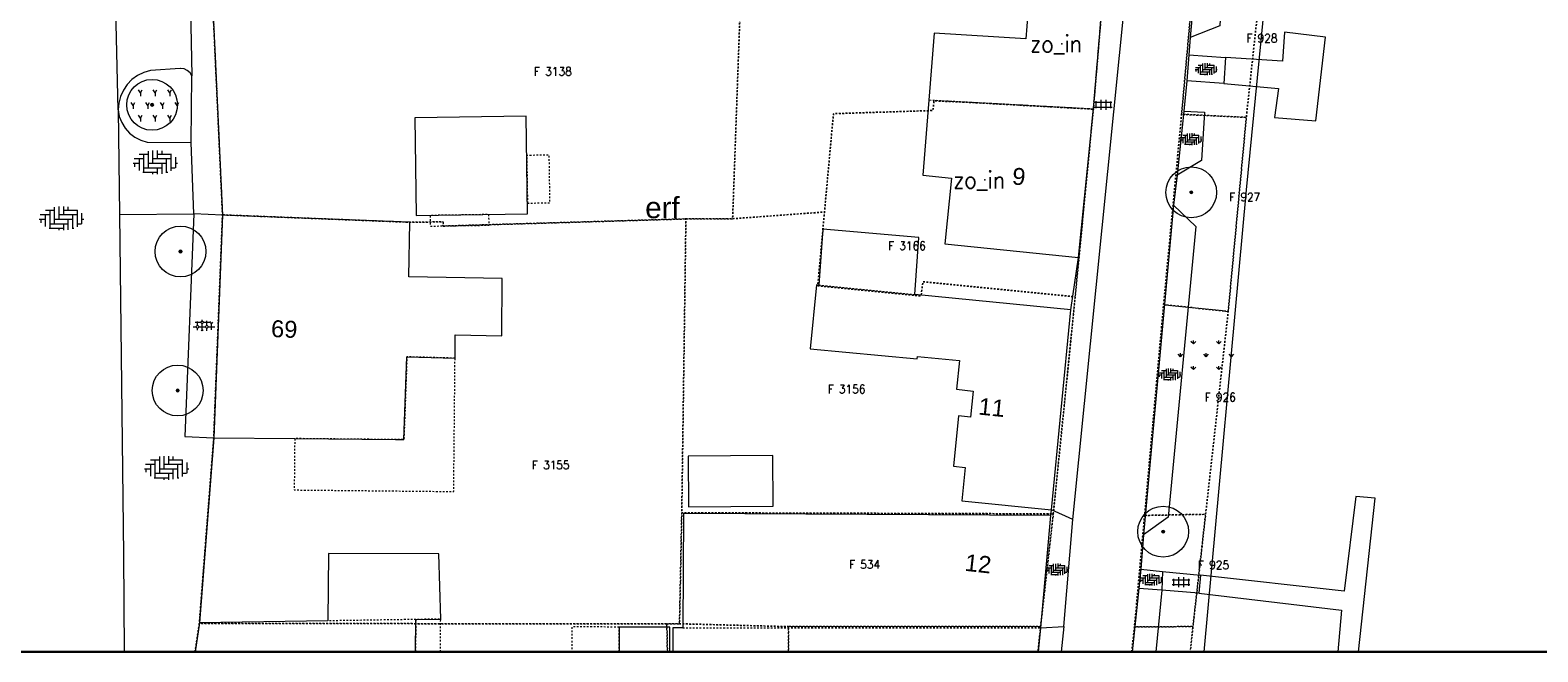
# Model space of a CAD drawing. Header units: metres. Extents: x 148648 to 148948, y 523974 to 524405.
# Tile 2 of 24: x 148742 to 148831, y 523974 to 524011. Entities that reach past the tile are written whole.
import ezdxf
from ezdxf.enums import TextEntityAlignment as Align

# ---------------------------------------------------------------- set-up
doc = ezdxf.new("R2010")
doc.units = ezdxf.units.M
doc.header["$LTSCALE"] = 0.001
doc.header["$MEASUREMENT"] = 0
doc.linetypes.add('DGN Style 2', pattern=[9.752608, 5.851565, -3.901043])
for name, color, linetype, lineweight in [('B-WE-GK-BESCHOEIING-G', 154, 'Continuous', 13), ('B-WE-GR-BEPLANTING_CULTUUR_HEESTERS-SV', 102, 'Continuous', 0), ('B-WE-GR-BOOM-S-1000', 102, 'Continuous', 0), ('B-WE-GR-GRAS-SV', 3, 'Continuous', 0), ('B-WE-IE-MEUBILAIR_WEGMEUBILAIR-S-1000', 7, 'Continuous', 13), ('B-WE-KW-KUNSTWERK_STEIGER-GV', 37, 'Continuous', 0), ('B-WE-OG-TOPOGRAFIE-A-1000', 7, 'Continuous', 0), ('B-WE-OG-TOPOGRAFIE-SV', 252, 'Continuous', 0), ('B-WE-OG-TOPOGRAFIE_BEBOUWING_GEBOUW-GV', 1, 'Continuous', 13), ('B-WE-OG-TOPOGRAFIE_BEBOUWING_LUIFEL-GV', 20, 'DGN Style 2', 0), ('B-WE-OG-TOPOGRAFIE_BEBOUWING_TUSSENMUUR-GV', 1, 'DGN Style 2', 0), ('B-WE-OG-TOPOGRAFIE_HUISNUMMER-A-1000', 7, 'Continuous', 0), ('B-WE-VH-VERHARDING_SIERBESTRATING-SV', 252, 'Continuous', 0), ('B-WE-VH-VERHARDING_STRAATBAKSTEEN-GV', 252, 'Continuous', 0), ('B-WE-VH-VERHARDING_STRAATBAKSTEEN-SV', 252, 'Continuous', 0), ('B-WE-VH-VERHARDING_TEGEL-GV', 7, 'Continuous', 0), ('B-WE-VH-VERHARDING_TEGEL-SV', 252, 'Continuous', 0), ('BRK_NUMMER_274', 7, 'Continuous', 0), ('BRK_PERCEEL_274', 4, 'Continuous', 0), ('kader_binnenrand', 7, 'Continuous', 30), ('plangrens de Moestuin', 6, 'Continuous', 30)]:
    doc.layers.add(name, color=color, linetype=linetype, lineweight=lineweight)
doc.styles.add('IMGEO_Nummeraanduiding_Huisnummer', font='Arial.ttf', dxfattribs={"height": 3.4})
doc.styles.add('Style-Arial', font='Arial.ttf')
doc.styles.add('Style-STANDARD', font='STANDARD.shx')

# ---------------------------------------------------------------- blocks, each defined once
blk = doc.blocks.new('*U3')
at = {"layer": 'B-WE-GR-BOOM-S-1000', "ltscale": 0.1}
h = blk.add_hatch(color=102, dxfattribs=at)
edge = h.paths.add_edge_path()
edge.add_arc((0, 0), 0.15, 0, 360)
at = {"layer": 'B-WE-GR-BOOM-S-1000', "ltscale": 0.1, "flags": 128}
blk.add_lwpolyline([(0.15, 0, 1), (-0.15, 0, 1)], format="xyb", close=True, dxfattribs=at)
blk = doc.blocks.new('IMGeo-Boom')
at = {"layer": 'B-WE-GR-BOOM-S-1000'}
blk.add_circle((0, 0), 0.3, dxfattribs=at)
at = {"layer": 'B-WE-GR-BOOM-S-1000', "ltscale": 0.1}
blk.add_circle((0, 0), 0.015, dxfattribs=at)
at = {"layer": 'B-WE-GR-BOOM-S-1000', "ltscale": 0.1, "xscale": 0.1, "yscale": 0.1, "zscale": 0.1}
blk.add_blockref('*U3', (0, 0), dxfattribs=at)
blk = doc.blocks.new('IMGeo-Gras')
at = {"layer": 'B-WE-GR-GRAS-SV', "ltscale": 0.1}
for p, q in [((-0.1506, -0.01), (-0.1647, 0.0041)), ((-0.1506, -0.01), (-0.1506, 0.01)), ((-0.1506, -0.01), (-0.1365, 0.0041)), ((-0.0753, 0.0653), (-0.0892, 0.0792)), ((-0.0753, 0.0653), (-0.0753, 0.0853)), ((-0.0753, 0.0653), (-0.0612, 0.0794)), ((0, -0.01), (-0.0141, 0.0041)), ((0, -0.01), (0, 0.01)), ((0, -0.01), (0.0141, 0.0041)), ((0.0753, 0.0653), (0.0612, 0.0794)), ((0.0753, 0.0653), (0.0753, 0.0853)), ((0.0753, 0.0653), (0.0894, 0.0794)), ((0.1506, -0.01), (0.1365, 0.0041)), ((0.1506, -0.01), (0.1506, 0.01)), ((0.1506, -0.01), (0.1647, 0.0041)), ((-0.0753, -0.0853), (-0.0894, -0.0712)), ((-0.0753, -0.0853), (-0.0753, -0.0653)), ((-0.0753, -0.0853), (-0.0612, -0.0712)), ((0.0753, -0.0853), (0.0612, -0.0712)), ((0.0753, -0.0853), (0.0753, -0.0653)), ((0.0753, -0.0853), (0.0894, -0.0712))]:
    blk.add_line(p, q, dxfattribs=at)
blk = doc.blocks.new('IMGeo-Heesters')
at = {"layer": 'B-WE-GR-BEPLANTING_CULTUUR_HEESTERS-SV'}
for p, q in [((-0.0866, 0.075), (-0.0974, 0.0938)), ((-0.0866, 0.075), (-0.0758, 0.0938)), ((0, 0.075), (-0.0108, 0.0938)), ((0, 0.075), (0.0108, 0.0938)), ((0.0866, 0.075), (0.0758, 0.0938)), ((0.0866, 0.075), (0.0974, 0.0938)), ((-0.1299, 0), (-0.1407, 0.0188)), ((-0.1299, 0), (-0.1191, 0.0188)), ((-0.0866, 0.075), (-0.0866, 0.0562)), ((-0.0433, 0), (-0.0541, 0.0188)), ((-0.0433, 0), (-0.0325, 0.0188)), ((0, 0.075), (0, 0.0562)), ((0.0433, 0), (0.0325, 0.0188)), ((0.0433, 0), (0.0541, 0.0188)), ((0.0866, 0.075), (0.0866, 0.0562)), ((0.1299, 0), (0.1191, 0.0188)), ((0.1299, 0), (0.1407, 0.0188)), ((-0.1299, 0), (-0.1299, -0.0188)), ((-0.0866, -0.075), (-0.0974, -0.0562)), ((-0.0866, -0.075), (-0.0758, -0.0562)), ((-0.0866, -0.075), (-0.0866, -0.0938)), ((-0.0433, 0), (-0.0433, -0.0188)), ((0, -0.075), (-0.0108, -0.0562)), ((0, -0.075), (0.0108, -0.0562)), ((0, -0.075), (0, -0.0938)), ((0.0433, 0), (0.0433, -0.0188)), ((0.0866, -0.075), (0.0758, -0.0562)), ((0.0866, -0.075), (0.0974, -0.0562)), ((0.0866, -0.075), (0.0866, -0.0938)), ((0.1299, 0), (0.1299, -0.0188))]:
    blk.add_line(p, q, dxfattribs=at)
blk = doc.blocks.new('IMGeo-Erf')
at = {"layer": 'B-WE-OG-TOPOGRAFIE-SV', "style": 'Style-Arial'}
blk.add_text('erf', height=0.25, dxfattribs=at).set_placement((-0.027, 0), align=Align.MIDDLE_CENTER)
blk = doc.blocks.new('IMGeo-Sierbestrating')
at = {"layer": 'B-WE-VH-VERHARDING_SIERBESTRATING-SV'}
for p, q in [((-0.171, 0.068), (-0.065, 0.068)), ((-0.156, -0.023), (-0.124, 0.009)), ((-0.124, 0.009), (-0.124, 0.087)), ((-0.124, 0.009), (-0.091, -0.023)), ((-0.065, 0.068), (-0.033, 0.1)), ((-0.065, 0.068), (-0.033, 0.036)), ((-0.033, 0.1), (-0.033, 0.114)), ((-0.033, 0.1), (0, 0.068)), ((-0.033, 0.036), (0, 0.068)), ((-0.033, -0.082), (-0.033, 0.036)), ((0, 0.068), (0.118, 0.068)), ((0.026, -0.023), (0.059, 0.009)), ((0.059, 0.009), (0.059, 0.097)), ((0.059, 0.009), (0.091, -0.023)), ((0.118, 0.068), (0.134, 0.084)), ((0.118, 0.068), (0.15, 0.036)), ((0.15, 0.036), (0.182, 0.068)), ((0.15, -0.08), (0.15, 0.036)), ((-0.211, -0.023), (-0.156, -0.023)), ((-0.156, -0.023), (-0.124, -0.055)), ((-0.124, -0.055), (-0.091, -0.023)), ((-0.124, -0.087), (-0.124, -0.055)), ((-0.091, -0.023), (0.026, -0.023)), ((-0.048, -0.098), (-0.033, -0.082)), ((-0.033, -0.082), (-0.015, -0.1)), ((0.026, -0.023), (0.059, -0.055)), ((0.059, -0.055), (0.091, -0.023)), ((0.059, -0.097), (0.059, -0.055)), ((0.091, -0.023), (0.217, -0.023))]:
    blk.add_line(p, q, dxfattribs=at)
blk = doc.blocks.new('IMGeo-Klinkers')
at = {"layer": 'B-WE-VH-VERHARDING_STRAATBAKSTEEN-SV'}
for p, q in [((-0.209, 0.037), (-0.115, 0.037)), ((-0.16, 0.037), (-0.16, -0.08)), ((-0.158, 0.081), (-0.071, 0.081)), ((-0.115, 0.081), (-0.115, -0.097)), ((-0.071, 0.111), (-0.071, -0.053)), ((-0.026, 0.116), (-0.026, -0.008)), ((-0.026, 0.037), (0.153, 0.037)), ((0.019, 0.117), (0.019, 0.037)), ((0.019, 0.081), (0.158, 0.081)), ((0.063, 0.112), (0.063, 0.081)), ((0.108, 0.037), (0.108, -0.102)), ((0.153, 0.081), (0.153, -0.084)), ((0.198, 0.052), (0.198, -0.053)), ((-0.219, -0.008), (-0.16, -0.008)), ((-0.205, -0.008), (-0.205, -0.043)), ((-0.122, -0.097), (0.019, -0.097)), ((-0.115, -0.053), (0.063, -0.053)), ((-0.071, -0.008), (0.108, -0.008)), ((-0.026, -0.097), (-0.026, -0.116)), ((0.019, -0.053), (0.019, -0.117)), ((0.063, -0.008), (0.063, -0.112)), ((0.108, -0.097), (0.122, -0.097)), ((0.153, -0.053), (0.196, -0.053)), ((0.198, -0.008), (0.219, -0.008))]:
    blk.add_line(p, q, dxfattribs=at)
blk = doc.blocks.new('IMGeo-Tegels')
at = {"layer": 'B-WE-VH-VERHARDING_TEGEL-SV'}
for p, q in [((-0.173, 0.05), (0.173, 0.05)), ((-0.145, 0.069), (-0.145, -0.069)), ((-0.048, 0.098), (-0.048, -0.098)), ((0.05, 0.098), (0.05, -0.098)), ((0.147, 0.068), (0.147, -0.068)), ((-0.175, -0.048), (0.175, -0.048))]:
    blk.add_line(p, q, dxfattribs=at)

msp = doc.modelspace()

# ---------------------------------------------------------------- linework, layer by layer
at = {"layer": 'B-WE-GK-BESCHOEIING-G', "flags": 128}
msp.add_lwpolyline([(148818.786, 524056.242), (148813.423, 524001.508), (148810.918, 523974.233)], dxfattribs=at)
at = {"layer": 'B-WE-IE-MEUBILAIR_WEGMEUBILAIR-S-1000'}
for p in [(148802.52, 524010.131), (148797.974, 524002.095)]:
    msp.add_point(p, dxfattribs=at)
at = {"layer": 'B-WE-KW-KUNSTWERK_STEIGER-GV', "flags": 128}
for points in [[(148818.107, 524010.524), (148815.685, 524010.811), (148815.567, 524009.106), (148812.188, 524009.318), (148812.087, 524007.787), (148815.327, 524007.501), (148815.084, 524005.79), (148817.541, 524005.58), (148818.107, 524010.524)], [(148820.056, 523974.233), (148821.044, 523983.3), (148819.896, 523983.396), (148819.212, 523977.823), (148810.708, 523978.764), (148810.615, 523977.7)], [(148810.615, 523977.7), (148819.043, 523976.684), (148818.828, 523974.233)]]:
    msp.add_lwpolyline(points, dxfattribs=at)
at = {"layer": 'B-WE-OG-TOPOGRAFIE_BEBOUWING_GEBOUW-GV'}
for p, q in [((148764.337, 523974.233), (148764.354, 523976.144)), ((148751.566, 523975.944), (148751.316, 523974.233)), ((148779.359, 523974.233), (148779.364, 523975.686)), ((148801.138, 523974.233), (148801.287, 523975.657))]:
    msp.add_line(p, q, dxfattribs=at)
at = {"layer": 'B-WE-OG-TOPOGRAFIE_BEBOUWING_GEBOUW-GV', "flags": 128}
for points in [[(148791.518, 524025.356), (148786.88, 524025.342), (148786.905, 524019.036), (148800.89, 524019.071), (148800.568, 524014.951), (148800.753, 524014.937), (148800.401, 524010.429), (148794.986, 524010.769), (148794.665, 524006.8)], [(148804.388, 524006.274), (148805.102, 524014.768), (148804.642, 524019.035), (148804.241, 524019.066), (148804.331, 524020.23), (148805.77, 524020.119), (148806.183, 524025.466), (148806.083, 524025.469)], [(148794.665, 524006.8), (148794.312, 524002.374), (148796.014, 524002.201), (148795.62, 523998.318), (148803.5, 523997.519)], [(148770.961, 524000.088), (148770.871, 524005.862), (148764.286, 524005.76), (148764.376, 523999.986), (148770.961, 524000.088)], [(148803.5, 523997.519), (148804.388, 524006.274)], [(148752.413, 523986.872), (148757.199, 523986.824), (148763.148, 523986.765), (148763.652, 523986.76), (148763.829, 523991.65), (148766.671, 523991.571), (148766.679, 523992.953), (148769.436, 523992.896), (148769.464, 523996.277), (148763.936, 523996.373), (148763.996, 523999.596), (148752.93, 524000.019)], [(148752.93, 524000.019), (148752.413, 523986.872)], [(148793.847, 523995.33), (148794.079, 523998.701), (148788.399, 523999.18), (148788.171, 523995.882)], [(148788.171, 523995.882), (148788.026, 523995.896), (148787.658, 523992.12), (148793.972, 523991.53), (148793.987, 523991.672), (148796.476, 523991.436), (148796.291, 523989.734), (148797.278, 523989.626), (148797.123, 523988.097), (148796.427, 523988.172), (148796.125, 523985.188), (148796.821, 523985.112), (148796.623, 523983.156), (148801.905, 523982.622)], [(148803.055, 523994.433), (148793.847, 523995.33)], [(148801.905, 523982.622), (148803.055, 523994.433)], [(148785.443, 523985.826), (148780.443, 523985.789), (148780.466, 523982.789), (148785.466, 523982.826), (148785.443, 523985.826)], [(148801.874, 523982.274), (148780.176, 523982.407), (148780.123, 523975.654)], [(148801.287, 523975.657), (148801.874, 523982.274)], [(148764.354, 523976.144), (148765.823, 523976.167), (148765.717, 523980.014), (148759.19, 523980.031), (148759.153, 523976.062)], [(148759.153, 523976.062), (148751.566, 523975.944)], [(148779.364, 523975.686), (148776.364, 523975.696), (148776.359, 523974.233)], [(148780.123, 523975.654), (148779.545, 523975.654), (148779.545, 523974.233)]]:
    msp.add_lwpolyline(points, dxfattribs=at)
at = {"layer": 'B-WE-OG-TOPOGRAFIE_BEBOUWING_LUIFEL-GV'}
for p, q in [((148764.354, 523976.144), (148764.337, 523974.233)), ((148776.359, 523974.233), (148776.364, 523975.696))]:
    msp.add_line(p, q, dxfattribs=at)
at = {"layer": 'B-WE-OG-TOPOGRAFIE_BEBOUWING_LUIFEL-GV', "flags": 128}
for points in [[(148770.951, 524000.725), (148772.28, 524000.746), (148772.236, 524003.56), (148770.907, 524003.54), (148770.951, 524000.725)], [(148765.212, 523999.368), (148768.684, 523999.422), (148768.674, 524000.052), (148765.202, 523999.998), (148765.212, 523999.368)], [(148766.671, 523991.571), (148763.829, 523991.65), (148763.652, 523986.76), (148757.199, 523986.824), (148757.169, 523983.791), (148766.593, 523983.697), (148766.671, 523991.571)], [(148765.805, 523974.233), (148765.823, 523976.167), (148764.354, 523976.144)], [(148776.364, 523975.696), (148773.578, 523975.705), (148773.573, 523974.233)]]:
    msp.add_lwpolyline(points, dxfattribs=at)
at = {"layer": 'B-WE-OG-TOPOGRAFIE_BEBOUWING_TUSSENMUUR-GV', "flags": 128}
for points in [[(148804.388, 524006.274), (148794.665, 524006.8)], [(148788.171, 523995.882), (148793.847, 523995.33)], [(148764.354, 523976.144), (148759.153, 523976.062)], [(148780.123, 523975.654), (148801.287, 523975.657)]]:
    msp.add_lwpolyline(points, dxfattribs=at)
at = {"layer": 'B-WE-VH-VERHARDING_STRAATBAKSTEEN-GV'}
for p, q in [((148807.073, 523977.973), (148806.683, 523974.233)), ((148808.424, 523977.869), (148808.072, 523974.233)), ((148802.634, 523975.721), (148802.48, 523974.233))]:
    msp.add_line(p, q, dxfattribs=at)
at = {"layer": 'B-WE-VH-VERHARDING_STRAATBAKSTEEN-GV', "flags": 128}
for points in [[(148803.176, 523982.048), (148806.975, 524019.842), (148808.032, 524038.138), (148807.814, 524060.002)], [(148746.765, 524006.226), (148745.609, 524056.182)], [(148750.166, 524055.635), (148751.122, 524008.237)], [(148811.136, 524021.922), (148812.369, 524020.643), (148811.856, 524011.192), (148810.107, 524010.497)], [(148811.136, 524021.922), (148810.107, 524010.497)], [(148752.366, 524012.256), (148752.93, 524000.019)], [(148810.107, 524010.497), (148810.019, 524009.474)], [(148810.019, 524009.474), (148812.188, 524009.318), (148812.087, 524007.787), (148809.91, 524007.943)], [(148810.019, 524009.474), (148809.91, 524007.943)], [(148751.122, 524008.237), (148751.012, 524008.419), (148750.853, 524008.559), (148750.659, 524008.645), (148750.448, 524008.668), (148750.422, 524008.666), (148748.668, 524008.554), (148748.278, 524008.439), (148747.913, 524008.26), (148747.584, 524008.021), (148747.301, 524007.729), (148747.072, 524007.394), (148746.903, 524007.024), (148746.8, 524006.631), (148746.765, 524006.226)], [(148751.076, 524004.299), (148751.122, 524008.237)], [(148809.91, 524007.943), (148809.73, 524006.164)], [(148746.765, 524006.226), (148746.842, 524000.044)], [(148746.765, 524006.226), (148746.835, 524005.841), (148746.975, 524005.476), (148747.179, 524005.142), (148747.442, 524004.851), (148747.753, 524004.614), (148748.102, 524004.438), (148748.478, 524004.329), (148751.076, 524004.299)], [(148809.73, 524006.164), (148810.948, 524006.09), (148810.775, 524003.233), (148809.345, 524002.371)], [(148809.73, 524006.164), (148809.345, 524002.371)], [(148751.232, 524000.098), (148751.076, 524004.299)], [(148809.345, 524002.371), (148809.128, 524000.614)], [(148746.842, 524000.044), (148751.232, 524000.098)], [(148746.842, 524000.044), (148747.09, 523979.962), (148747.121, 523974.233)], [(148751.232, 524000.098), (148750.714, 523986.939), (148752.413, 523986.872)], [(148752.93, 524000.019), (148751.232, 524000.098)], [(148809.128, 524000.614), (148810.435, 523999.337), (148808.801, 523982.187), (148807.353, 523981.133)], [(148809.128, 524000.614), (148807.353, 523981.133)], [(148752.413, 523986.872), (148751.566, 523975.944)], [(148801.874, 523982.274), (148801.905, 523982.622)], [(148802.634, 523975.721), (148803.176, 523982.048)], [(148807.353, 523981.133), (148807.187, 523979.113)], [(148807.187, 523979.113), (148807.073, 523977.973)], [(148807.187, 523979.113), (148808.479, 523978.985)], [(148808.479, 523978.985), (148808.424, 523977.869)], [(148808.424, 523977.869), (148807.073, 523977.973)]]:
    msp.add_lwpolyline(points, dxfattribs=at)
at = {"layer": 'B-WE-VH-VERHARDING_TEGEL-GV', "flags": 128}
for points in [[(148803.055, 523994.433), (148803.5, 523997.519)], [(148803.176, 523982.048), (148801.905, 523982.622)], [(148808.479, 523978.985), (148810.708, 523978.764), (148810.615, 523977.7), (148808.424, 523977.869)], [(148801.287, 523975.657), (148802.634, 523975.721)]]:
    msp.add_lwpolyline(points, dxfattribs=at)
at = {"layer": 'BRK_PERCEEL_274', "linetype": 'DGN Style 2', "lineweight": 0, "flags": 128}
for points in [[(148765.96, 523999.37), (148780.312, 523999.793), (148783.072, 523999.803), (148783.985, 524025.186), (148775.811, 524025.081), (148752.323, 524024.78), (148752.189, 524017.376), (148752.366, 524012.256), (148752.93, 524000.031), (148763.996, 523999.596), (148765.961, 523999.62)], [(148806.183, 524025.466), (148806.083, 524025.469), (148791.684, 524025.284), (148783.985, 524025.186), (148783.072, 523999.803), (148788.5, 524000.201), (148789.031, 524006.007), (148794.908, 524006.192), (148794.974, 524006.762), (148796.518, 524006.7), (148804.386, 524006.274), (148805.102, 524014.768), (148804.642, 524019.035), (148804.241, 524019.066), (148804.331, 524020.23), (148805.77, 524020.119)], [(148814.202, 524013.019), (148810.258, 524013.318), (148809.601, 524005.969), (148813.425, 524005.789)], [(148803.314, 523995.191), (148804.386, 524006.274), (148796.518, 524006.7), (148794.974, 524006.762), (148794.908, 524006.192), (148789.031, 524006.007), (148788.5, 524000.201), (148788.102, 523995.849), (148794.202, 523995.243), (148794.319, 523996.085)], [(148813.425, 524005.789), (148809.601, 524005.969), (148808.537, 523994.73), (148812.356, 523994.33)], [(148802.02, 523982.38), (148803.314, 523995.191), (148794.319, 523996.085), (148794.202, 523995.243), (148788.102, 523995.849), (148788.5, 524000.201), (148783.072, 523999.803), (148780.312, 523999.793), (148780.067, 523982.443)], [(148779.186, 523975.883), (148779.934, 523975.882), (148780.067, 523982.443), (148780.312, 523999.793), (148765.96, 523999.37), (148765.961, 523999.62), (148763.996, 523999.596), (148752.93, 524000.031), (148752.494, 523988.941), (148752.413, 523986.872), (148751.56, 523975.906)], [(148807.414, 523982.284), (148811.02, 523982.354), (148812.356, 523994.33), (148808.537, 523994.73)], [(148801.27, 523975.72), (148802.02, 523982.38), (148780.067, 523982.443), (148779.934, 523975.882), (148780.261, 523975.882), (148786.371, 523975.719)], [(148807.414, 523982.284), (148806.817, 523975.712), (148810.27, 523975.721), (148811.02, 523982.354)]]:
    msp.add_lwpolyline(points, close=True, dxfattribs=at)
at = {"layer": 'kader_binnenrand', "flags": 128}
msp.add_lwpolyline([(148947.79, 523974.233), (148947.79, 524404.733), (148647.79, 524404.733), (148647.79, 523974.233)], close=True, dxfattribs=at)
at = {"layer": 'plangrens de Moestuin', "linetype": 'DGN Style 2', "lineweight": 0, "flags": 128}
for points in [[(148810.115, 523974.233), (148866.845, 523974.233), (148877.292, 524034.384), (148879.409, 524057.333), (148879.893, 524061.543), (148861.544, 524063.085), (148861.477, 524062.306), (148837.244, 524063.798), (148837.305, 524064.679), (148820.201, 524065.652), (148819.721, 524060.447), (148818.348, 524056.97), (148817.742, 524050.1), (148816.687, 524038.854), (148815.382, 524025.588), (148814.787, 524019.006), (148814.202, 524013.019), (148813.425, 524005.789), (148812.356, 523994.33), (148811.02, 523982.354), (148810.27, 523975.721)], [(148751.308, 523974.233), (148751.56, 523975.906), (148752.413, 523986.872), (148752.494, 523988.941), (148752.93, 524000.031), (148752.366, 524012.256), (148752.189, 524017.376), (148752.323, 524024.78), (148752.139, 524031.518), (148752.257, 524037.747), (148752.745, 524059.992), (148736.191, 524063.88), (148736.636, 524045.614), (148736.857, 524041.65), (148736.92, 524040.522), (148736.963, 524035.042), (148737.314, 524029.954), (148737.638, 524029.357), (148737.726, 524023.641), (148738.465, 524011.363), (148738.471, 524005.313), (148737.91, 523998.506), (148737.998, 523992.969), (148738.318, 523992.173), (148738.252, 523982.401), (148738.186, 523975.511), (148738.256, 523974.233)], [(148806.65, 523974.233), (148806.817, 523975.712), (148807.414, 523982.284), (148808.537, 523994.73), (148809.601, 524005.969), (148810.258, 524013.318), (148810.784, 524019.125), (148811.383, 524025.537), (148812.266, 524039.033), (148812.705, 524049.981), (148813.27, 524057.089), (148814.396, 524060.608), (148806.481, 524059.99), (148806.659, 524050.062), (148806.703, 524043.857), (148806.711, 524043.501), (148806.811, 524039.255), (148806.545, 524038.606), (148806.391, 524034.214), (148806.238, 524029.866), (148806.083, 524025.469), (148806.183, 524025.466), (148805.77, 524020.119), (148804.331, 524020.23), (148804.241, 524019.066), (148804.642, 524019.035), (148805.102, 524014.768), (148804.386, 524006.274), (148803.314, 523995.191), (148802.02, 523982.38), (148801.27, 523975.72), (148801.115, 523974.233)], [(148751.308, 523974.233), (148779.219, 523974.233), (148779.186, 523975.883), (148751.56, 523975.906)], [(148779.219, 523974.233), (148786.366, 523974.233), (148786.371, 523975.719), (148780.261, 523975.882), (148779.934, 523975.882), (148779.186, 523975.883)], [(148786.366, 523974.233), (148801.115, 523974.233), (148801.27, 523975.72), (148786.371, 523975.719)], [(148806.65, 523974.233), (148810.115, 523974.233), (148810.27, 523975.721), (148806.817, 523975.712)]]:
    msp.add_lwpolyline(points, close=True, dxfattribs=at)

# ---------------------------------------------------------------- block references
at = {"layer": 'B-WE-GR-BEPLANTING_CULTUUR_HEESTERS-SV', "xscale": 10, "yscale": 10, "zscale": 10}
msp.add_blockref('IMGeo-Heesters', (148748.944, 524006.483), dxfattribs=at)
at = {"layer": 'B-WE-GR-BOOM-S-1000', "xscale": 5, "yscale": 5, "zscale": 10}
for p in [(148748.77, 524006.53), (148810.17, 524001.36), (148750.45, 523997.87), (148750.28, 523989.66), (148808.51, 523981.33)]:
    msp.add_blockref('IMGeo-Boom', p, dxfattribs=at)
at = {"layer": 'B-WE-GR-GRAS-SV', "xscale": 10, "yscale": 10, "zscale": 10}
msp.add_blockref('IMGeo-Gras', (148811.048, 523991.757), dxfattribs=at)
at = {"layer": 'B-WE-OG-TOPOGRAFIE-SV', "xscale": 5, "yscale": 5, "zscale": 10}
msp.add_blockref('IMGeo-Erf', (148779.059, 524000.46), dxfattribs=at)
at = {"layer": 'B-WE-VH-VERHARDING_SIERBESTRATING-SV', "xscale": 3, "yscale": 3, "zscale": 10}
msp.add_blockref('IMGeo-Sierbestrating', (148751.822, 523993.483), dxfattribs=at)
at = {"layer": 'B-WE-VH-VERHARDING_STRAATBAKSTEEN-SV', "zscale": 10}
for p, xscale, yscale in [((148811.051, 524008.631), 3, 3), ((148810.147, 524004.496), 3, 3), ((148748.961, 524003.135), 6, 6), ((148743.418, 523999.827), 6, 6), ((148808.894, 523990.604), 3, 3), ((148749.628, 523985.092), 6, 6), ((148802.231, 523979.088), 3, 3), ((148807.79, 523978.491), 3, 3)]:
    msp.add_blockref('IMGeo-Klinkers', p, dxfattribs=dict(at, xscale=xscale, yscale=yscale))
at = {"layer": 'B-WE-VH-VERHARDING_TEGEL-SV', "xscale": 3, "yscale": 3, "zscale": 10}
for p in [(148804.968, 524006.53), (148809.559, 523978.343)]:
    msp.add_blockref('IMGeo-Tegels', p, dxfattribs=at)

# ---------------------------------------------------------------- texts
at = {"layer": 'B-WE-OG-TOPOGRAFIE-A-1000', "style": 'Style-STANDARD'}
for p in [(148802.187, 524010.131), (148797.641, 524002.095)]:
    msp.add_text('zo_in', height=1, dxfattribs=at).set_placement(p, align=Align.MIDDLE_CENTER)
at = {"layer": 'B-WE-OG-TOPOGRAFIE_HUISNUMMER-A-1000', "color": 7, "style": 'IMGEO_Nummeraanduiding_Huisnummer'}
for s, rotation, p in [('9', 354.2, (148799.988, 524002.298)), ('69', 357.7, (148756.581, 523993.292)), ('11', 354.3, (148798.385, 523988.666)), ('12', 353.8, (148797.582, 523979.435))]:
    msp.add_text(s, height=1, rotation=rotation, dxfattribs=at).set_placement(p, align=Align.MIDDLE_CENTER)
at = {"layer": 'BRK_NUMMER_274', "color": 7, "linetype": 'Continuous', "lineweight": 0, "style": 'Style-STANDARD'}
for s, p in [('F 928', (148813.429, 524010.214)), ('F 3138', (148771.337, 524008.249)), ('F 927', (148812.413, 524000.84)), ('F 3166', (148792.26, 523997.955)), ('F 3156', (148788.693, 523989.493)), ('F 926', (148810.965, 523989.016)), ('F 3155', (148771.211, 523985.018)), ('F 534', (148789.952, 523979.144)), ('F 925', (148810.57, 523979.11))]:
    msp.add_text(s, height=0.5, dxfattribs=at).set_placement(p)

doc.saveas('drawing.dxf')
